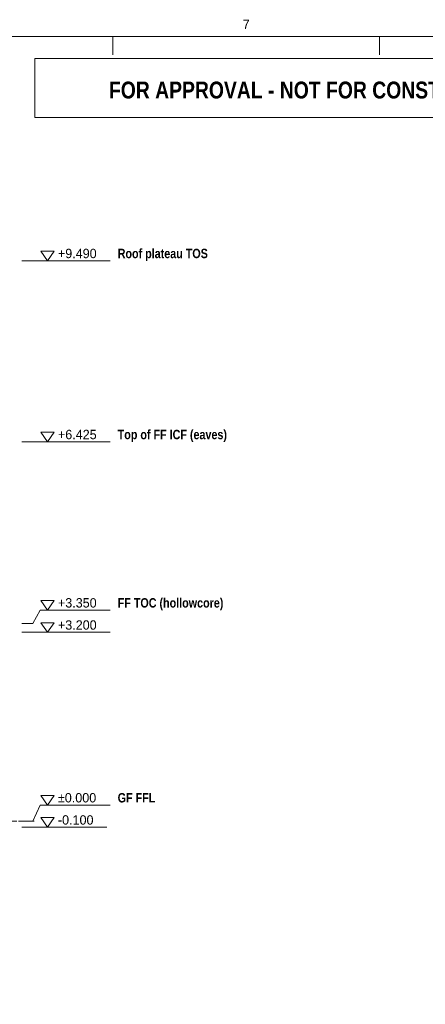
# Model space of a CAD drawing. Header units: millimetres. Extents: x 17 to 413, y 4 to 292.
# Tile 42 of 43: x 224 to 279, y 159 to 292. Entities that reach past the tile are written whole.
import ezdxf
from ezdxf.enums import TextEntityAlignment as Align

# ---------------------------------------------------------------- set-up
doc = ezdxf.new("R2010")
doc.units = ezdxf.units.MM
doc.linetypes.add('DASHED', pattern=[1.524, 1.27, -0.254])
for name, color, linetype in [('LINE-INK', 7, 'Continuous'), ('LINE-RED', 7, 'Continuous'), ('LINE-STEEL-DASH', 7, 'DASHED'), ('TEXT-INK', 7, 'Continuous'), ('TEXT-RED', 7, 'Continuous'), ('TEXT-STEEL', 7, 'Continuous'), ('TEXT-STEEL_GREY', 7, 'Continuous')]:
    doc.layers.add(name, color=color, linetype=linetype)
doc.styles.add('OpenSansCondensed-Bold', font='OpenSansCondensed-Bold.ttf')

msp = doc.modelspace()

# ---------------------------------------------------------------- linework, layer by layer
at = {"layer": 'LINE-INK', "lineweight": 5}
for p, q in [((236.75, 290), (236.75, 287.5)), ((272.88, 290), (272.88, 287.5)), ((224.43, 259.62), (225.93, 259.62)), ((225.93, 259.62), (226.93, 259.62)), ((226.93, 259.62), (236.42, 259.62)), ((224.43, 235.1), (225.93, 235.1)), ((225.93, 235.1), (226.93, 235.1)), ((226.93, 235.1), (236.42, 235.1)), ((225.93, 210.5), (226.93, 212.3)), ((226.93, 212.3), (236.42, 212.3)), ((224.43, 210.5), (225.93, 210.5)), ((224.43, 209.3), (225.93, 209.3)), ((225.93, 209.3), (226.93, 209.3)), ((226.93, 209.3), (236.42, 209.3)), ((225.93, 183.7), (226.93, 185.9)), ((226.93, 185.9), (236.42, 185.9)), ((224.43, 183.7), (225.93, 183.7)), ((224.43, 182.9), (225.93, 182.9)), ((225.93, 182.9), (226.93, 182.9)), ((226.93, 182.9), (235.93, 182.9))]:
    msp.add_line(p, q, dxfattribs=at)
for points in [[(20, 7), (413, 7), (413, 290), (20, 290)], [(227.93, 259.62), (227.03, 260.92), (228.83, 260.92)], [(227.93, 235.1), (227.03, 236.4), (228.83, 236.4)], [(227.93, 212.3), (227.03, 213.6), (228.83, 213.6)], [(227.93, 209.3), (227.03, 210.6), (228.83, 210.6)], [(227.93, 185.9), (227.03, 187.2), (228.83, 187.2)], [(227.93, 182.9), (227.03, 184.2), (228.83, 184.2)]]:
    msp.add_lwpolyline(points, close=True, dxfattribs=at)
at = {"layer": 'LINE-RED', "lineweight": 5}
msp.add_lwpolyline([(226.21, 279), (303, 279), (303, 287), (226.21, 287)], close=True, dxfattribs=at)
at = {"layer": 'LINE-STEEL-DASH', "lineweight": 5}
msp.add_line((85.33, 183.7), (226.13, 183.7), dxfattribs=at)

# ---------------------------------------------------------------- texts
at = {"layer": 'TEXT-INK'}
for s, p in [('+9.490', (229.33, 259.97)), ('+6.425', (229.33, 235.45)), ('+3.350', (229.33, 212.65)), ('+3.200', (229.33, 209.65)), ('±0.000', (229.33, 186.25)), ('-0.100', (229.33, 183.25))]:
    msp.add_text(s, height=1.27, dxfattribs=at).set_placement(p)
at = {"layer": 'TEXT-RED', "style": 'OpenSansCondensed-Bold'}
msp.add_text('FOR APPROVAL - NOT FOR CONSTRUCTION', height=2.286, dxfattribs=at).set_placement((264.6, 281.6), align=Align.CENTER)
at = {"layer": 'TEXT-STEEL', "style": 'OpenSansCondensed-Bold'}
for s, p in [('Roof plateau TOS', (237.42, 259.97)), ('Top of FF ICF (eaves)', (237.42, 235.45)), ('FF TOC (hollowcore)', (237.42, 212.65)), ('GF FFL', (237.42, 186.25))]:
    msp.add_text(s, height=1.27, dxfattribs=at).set_placement(p)
at = {"layer": 'TEXT-STEEL_GREY'}
msp.add_text('7', height=1.27, dxfattribs=at).set_placement((254.81, 291), align=Align.CENTER)

doc.saveas('drawing.dxf')
